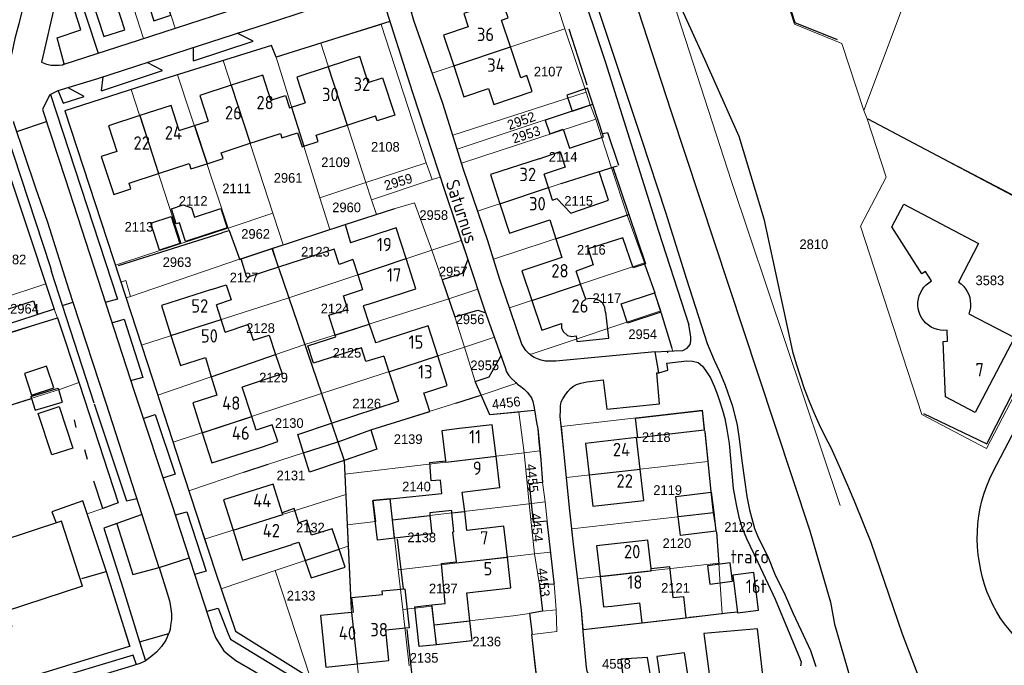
# Model space of a CAD drawing. Header units: metres. Extents: x 233874 to 239264, y 443832 to 448222.
# Tile 132 of 198: x 236697 to 236880, y 445649 to 445769. Entities that reach past the tile are written whole.
import ezdxf
from ezdxf.enums import TextEntityAlignment as Align

# ---------------------------------------------------------------- set-up
doc = ezdxf.new("R2010")
doc.units = ezdxf.units.M
doc.header["$MEASUREMENT"] = 0
for name, color, linetype in [('BIJGEBOUW', 4, 'Continuous'), ('DAKRAND', 4, 'Continuous'), ('DAKRAND-BYG', 4, 'Continuous'), ('FUNKTIEAAND', 253, 'Continuous'), ('Goud-kadastrale grenzen', 13, 'Continuous'), ('HEG', 253, 'Continuous'), ('HEK', 253, 'Continuous'), ('HOOFDGEBOUW', 4, 'Continuous'), ('HUISNUMMER', 253, 'Continuous'), ('INSTEEKSLOOT', 153, 'Continuous'), ('KANTVERH', 253, 'Continuous'), ('KNTONVERHARD', 253, 'Continuous'), ('MUUR', 253, 'Continuous'), ('RASTER', 253, 'Continuous'), ('STRAATNAAM', 253, 'Continuous'), ('TUSSENMUUR', 253, 'Continuous')]:
    doc.layers.add(name, color=color, linetype=linetype)
doc.layers.add('G01 kadestrale perceelsgrens', color=73, linetype='Continuous', lineweight=0)
doc.layers.add('Z01 perceelnummer', color=73, linetype='Continuous', lineweight=13)
doc.styles.get("Standard").update_dxf_attribs({"font": 'iso.shx'})
doc.styles.add('Styledgn001', font='dgn001.shx')

# ---------------------------------------------------------------- blocks, each defined once
blk = doc.blocks.new('A$C1532452F')
at = {"layer": 'G01 kadestrale perceelsgrens'}
for p, q in [((236715.391, 445799.247), (236725.619, 445767.648)), ((236709.456, 445797.333), (236719.74, 445765.726)), ((236725.619, 445767.648), (236731.253, 445769.49)), ((236719.74, 445765.726), (236725.619, 445767.648)), ((236752.773, 445764.844), (236764.06, 445768.37)), ((236764.06, 445768.37), (236772.47, 445742.568)), ((236773.597, 445759.274), (236798.312, 445767.561)), ((236798.312, 445767.561), (236802.281, 445755.714)), ((236744.468, 445762.25), (236752.773, 445764.844)), ((236752.773, 445764.844), (236761.22, 445738.85)), ((236726.074, 445758.975), (236734.586, 445761.623)), ((236734.586, 445761.623), (236743.85, 445733.121)), ((236744.468, 445762.25), (236752.592, 445735.999)), ((236726.074, 445758.975), (236735.535, 445730.376)), ((236717.427, 445756.225), (236726.77, 445727.483)), ((236777.403, 445747.72), (236802.281, 445755.714)), ((236802.281, 445755.714), (236803.075, 445753.348)), ((236778.226, 445745.076), (236803.075, 445753.348)), ((236803.075, 445753.348), (236804.087, 445750.685)), ((236690.873, 445751.762), (236701.469, 445719.952)), ((236779.029, 445742.495), (236804.087, 445750.685)), ((236804.087, 445750.685), (236807.014, 445741.624)), ((236854.739, 445750.738), (236854.116, 445752.301)), ((236854.739, 445750.738), (236858.291, 445739.861)), ((236854.739, 445750.738), (236897.441, 445728.423)), ((236777.403, 445747.72), (236778.226, 445745.076)), ((236778.226, 445745.076), (236779.029, 445742.495)), ((236772.47, 445742.568), (236761.22, 445738.85)), ((236772.47, 445742.568), (236773.597, 445739.402)), ((236797.639, 445738.695), (236807.014, 445741.624)), ((236807.014, 445741.624), (236809.945, 445732.804)), ((236773.597, 445739.402), (236775.075, 445739.851)), ((236853.485, 445730.708), (236858.291, 445739.861)), ((236761.22, 445738.85), (236752.592, 445735.999)), ((236761.22, 445738.85), (236762.262, 445735.656)), ((236762.262, 445735.656), (236773.597, 445739.402)), ((236782.062, 445733.529), (236797.639, 445738.695)), ((236752.592, 445735.999), (236754.51, 445730.118)), ((236762.262, 445735.656), (236763.161, 445732.897)), ((236743.85, 445733.121), (236735.535, 445730.376)), ((236743.85, 445733.121), (236744.017, 445732.607)), ((236744.017, 445732.607), (236745.769, 445727.249)), ((236757.315, 445731.014), (236763.161, 445732.897)), ((236763.161, 445732.897), (236766.642, 445734.018)), ((236785.03, 445724.552), (236809.945, 445732.804)), ((236809.945, 445732.804), (236813.18, 445723.86)), ((236754.51, 445730.118), (236757.315, 445731.014)), ((236735.535, 445730.376), (236726.77, 445727.483)), ((236735.535, 445730.376), (236735.693, 445729.899)), ((236735.693, 445729.899), (236737.625, 445724.58)), ((236745.769, 445727.249), (236754.51, 445730.118)), ((236726.77, 445727.483), (236714.477, 445723.426)), ((236743.806, 445726.598), (236745.769, 445727.249)), ((236773.499, 445726.27), (236779.008, 445728.053)), ((236897.441, 445728.423), (236876.978, 445689.283)), ((236737.625, 445724.58), (236743.806, 445726.598)), ((236743.806, 445726.598), (236744.969, 445722.856)), ((236746.846, 445717.343), (236773.499, 445726.27)), ((236773.499, 445726.27), (236775.468, 445720.691)), ((236714.477, 445723.426), (236714.545, 445723.219)), ((236714.545, 445723.219), (236715.501, 445720.297)), ((236717.316, 445717.629), (236737.625, 445724.58)), ((236788.018, 445715.478), (236813.18, 445723.86)), ((236813.18, 445723.86), (236813.279, 445723.543)), ((236813.279, 445723.543), (236815.096, 445718.311)), ((236744.969, 445722.856), (236746.846, 445717.343)), ((236692.759, 445717.115), (236701.469, 445719.952)), ((236703.043, 445715.228), (236701.469, 445719.952)), ((236775.468, 445720.691), (236776.682, 445717.152)), ((236716.458, 445717.371), (236717.316, 445717.629)), ((236776.682, 445717.152), (236782.072, 445718.947)), ((236815.096, 445718.311), (236816.269, 445714.93)), ((236719.327, 445708.544), (236716.458, 445717.371)), ((236719.327, 445708.544), (236746.846, 445717.343)), ((236746.846, 445717.343), (236749.803, 445708.633)), ((236749.803, 445708.633), (236776.682, 445717.152)), ((236776.682, 445717.152), (236777.822, 445713.83)), ((236703.678, 445713.6), (236703.043, 445715.228)), ((236816.33, 445714.508), (236816.269, 445714.93)), ((236818.322, 445707.982), (236816.33, 445714.508)), ((236703.678, 445713.6), (236694.796, 445710.771)), ((236777.822, 445713.83), (236779.583, 445708.154)), ((236722.373, 445699.182), (236749.803, 445708.633)), ((236749.803, 445708.633), (236752.919, 445699.491)), ((236779.583, 445708.154), (236785.193, 445709.998)), ((236752.919, 445699.491), (236779.583, 445708.154)), ((236779.583, 445708.154), (236781.593, 445701.778)), ((236818.463, 445707.439), (236818.322, 445707.982)), ((236707.672, 445701.543), (236704.43, 445700.371)), ((236781.593, 445701.778), (236782.72, 445699.203)), ((236782.72, 445699.203), (236789.361, 445701.419)), ((236704.43, 445700.371), (236679.636, 445692.586)), ((236722.373, 445699.182), (236725.239, 445690.406)), ((236725.239, 445690.406), (236752.919, 445699.491)), ((236762.161, 445692.712), (236782.72, 445699.203)), ((236789.715, 445696.044), (236790.73, 445688.439)), ((236754.738, 445694.14), (236756.026, 445690.503)), ((236756.026, 445690.503), (236762.161, 445692.712)), ((236825.002, 445686.855), (236824.445, 445692.286)), ((236749.684, 445688.468), (236756.026, 445690.503)), ((236756.026, 445690.503), (236757.139, 445687.078)), ((236757.294, 445684.44), (236790.73, 445688.439)), ((236793.671, 445688.807), (236790.73, 445688.439)), ((236790.73, 445688.439), (236791.662, 445678.924)), ((236798.615, 445683.854), (236825.002, 445686.855)), ((236825.002, 445686.855), (236825.589, 445681.14)), ((236728.194, 445681.346), (236738.413, 445684.829)), ((236757.294, 445684.44), (236757.469, 445680.692)), ((236794.188, 445682.879), (236794.638, 445679.304)), ((236728.194, 445681.346), (236731.123, 445672.343)), ((236825.589, 445681.14), (236825.993, 445677.275)), ((236731.123, 445672.343), (236757.469, 445680.692)), ((236757.469, 445680.692), (236757.735, 445675.039)), ((236766.173, 445675.961), (236765.724, 445679.907)), ((236794.638, 445679.304), (236791.662, 445678.924)), ((236794.638, 445679.304), (236795.003, 445675.729)), ((236709.189, 445677.064), (236712.142, 445678.074)), ((236766.173, 445675.961), (236791.662, 445678.924)), ((236791.662, 445678.924), (236792.693, 445669.595)), ((236799.612, 445674.295), (236825.993, 445677.275)), ((236825.993, 445677.275), (236826.613, 445673.65)), ((236767.234, 445666.642), (236766.173, 445675.961)), ((236795.003, 445675.729), (236795.645, 445669.934)), ((236757.735, 445675.039), (236757.926, 445671.021)), ((236826.613, 445673.65), (236827.043, 445667.86)), ((236744.309, 445666.471), (236757.926, 445671.021)), ((236757.926, 445671.021), (236758.481, 445659.283)), ((236795.645, 445669.934), (236792.693, 445669.595)), ((236767.234, 445666.642), (236792.693, 445669.595)), ((236793.597, 445663.846), (236792.693, 445669.595)), ((236734.191, 445663.059), (236744.309, 445666.471)), ((236744.309, 445666.471), (236750.903, 445646.427)), ((236768.081, 445659.2), (236767.234, 445666.642)), ((236800.719, 445664.925), (236827.043, 445667.86)), ((236827.27, 445664.806), (236827.043, 445667.86)), ((236794.163, 445658.883), (236793.597, 445663.846)), ((236796.312, 445664.007), (236796.739, 445659.145)), ((236758.481, 445659.283), (236760.55, 445640.457)), ((236769.279, 445648.681), (236768.081, 445659.2)), ((236791.734, 445658.477), (236794.163, 445658.883)), ((236796.739, 445659.145), (236794.163, 445658.883)), ((236796.739, 445659.145), (236796.849, 445655.12)), ((236773.954, 445656.36), (236788.701, 445658.04)), ((236788.701, 445658.04), (236791.734, 445658.477)), ((236796.849, 445655.12), (236792.236, 445654.572)), ((236792.236, 445654.572), (236792.127, 445654.555)), ((236792.127, 445654.555), (236792.687, 445649.458)), ((236792.687, 445649.458), (236793.207, 445644.727))]:
    blk.add_line(p, q, dxfattribs=at)
at = {"layer": 'G01 kadestrale perceelsgrens', "flags": 128}
for points in [[(236783.145, 445883.383), (236790.516, 445861.858), (236803.894, 445819.35), (236819.428, 445769.957), (236829.453, 445739.072), (236849.711, 445678.635)], [(236854.116, 445752.301), (236850.004, 445764.8), (236841.16, 445768.421), (236833.003, 445793.615), (236839.781, 445811.703)], [(236839.781, 445811.703), (236871.909, 445799.697), (236854.116, 445752.301)], [(236700.951, 445794.217), (236702.245, 445790.354), (236711.281, 445763.008), (236718.962, 445765.472), (236719.74, 445765.726)], [(236798.312, 445767.561), (236794.723, 445778.595), (236769.72, 445770.653)], [(236769.72, 445770.653), (236770.181, 445769.084), (236773.597, 445759.274)], [(236734.586, 445761.623), (236743.57, 445764.418), (236744.468, 445762.25)], [(236717.427, 445756.225), (236723.465, 445758.164), (236726.074, 445758.975)], [(236773.597, 445759.274), (236775.578, 445753.587), (236777.403, 445747.72)], [(236717.427, 445756.225), (236705.045, 445752.25), (236714.477, 445723.426)], [(236779.029, 445742.495), (236779.405, 445741.287), (236782.062, 445733.529)], [(236775.075, 445739.851), (236775.917, 445737.272), (236779.008, 445728.053)], [(236766.642, 445734.018), (236770.254, 445735.098), (236773.499, 445726.27)], [(236782.062, 445733.529), (236783.952, 445728.009), (236785.03, 445724.552)], [(236876.978, 445689.283), (236864.962, 445695.566), (236853.485, 445730.708)], [(236779.008, 445728.053), (236780.204, 445724.486), (236782.072, 445718.947)], [(236785.03, 445724.552), (236786.215, 445720.748), (236788.018, 445715.478)], [(236715.501, 445720.297), (236716.422, 445720.589), (236717.316, 445717.629)], [(236782.072, 445718.947), (236783.417, 445714.958), (236785.193, 445709.998)], [(236788.018, 445715.478), (236790.014, 445709.643), (236790.335, 445708.704), (236790.645, 445708.214), (236791.06, 445707.527), (236791.417, 445707.138), (236791.709, 445706.881)], [(236791.709, 445706.881), (236792.048, 445706.849), (236816.269, 445714.93)], [(236719.327, 445708.544), (236721.314, 445702.427), (236722.373, 445699.182)], [(236789.361, 445701.419), (236789.008, 445701.755), (236788.397, 445702.338), (236787.886, 445702.873), (236787.472, 445703.56), (236787.204, 445704.35), (236786.35, 445706.768), (236785.193, 445709.998)], [(236791.709, 445706.881), (236792.078, 445706.556), (236792.584, 445706.22), (236793.236, 445705.987), (236793.89, 445705.704), (236794.689, 445705.574), (236795.636, 445705.546), (236796.63, 445705.57), (236815.201, 445707.258), (236817.492, 445707.428), (236818.463, 445707.439)], [(236712.142, 445678.074), (236715.004, 445679.087), (236707.701, 445701.455), (236707.672, 445701.543)], [(236789.361, 445701.419), (236789.517, 445701.27), (236790.125, 445700.836), (236790.734, 445700.304), (236791.295, 445699.769), (236791.755, 445699.233), (236792.117, 445698.694), (236792.382, 445698.004), (236792.551, 445697.162), (236792.657, 445696.527)], [(236752.919, 445699.491), (236754.71, 445694.226), (236754.738, 445694.14)], [(236782.72, 445699.203), (236784.33, 445695.523), (236789.715, 445696.044)], [(236792.657, 445696.527), (236792.725, 445696.121), (236793.073, 445694.089), (236793.299, 445692.95), (236793.507, 445690.467), (236793.671, 445688.807)], [(236824.445, 445692.286), (236824.03, 445696.38), (236797.678, 445693.364)], [(236797.678, 445693.364), (236798.062, 445689.382), (236798.615, 445683.854)], [(236725.239, 445690.406), (236727.327, 445684.009), (236728.194, 445681.346)], [(236738.413, 445684.829), (236749.575, 445688.431), (236749.684, 445688.468)], [(236793.671, 445688.807), (236793.836, 445687.14), (236794.188, 445682.879)], [(236757.139, 445687.078), (236757.173, 445686.97), (236757.294, 445684.44)], [(236798.615, 445683.854), (236799.239, 445677.616), (236799.612, 445674.295)], [(236757.735, 445675.039), (236763.037, 445675.624), (236762.574, 445679.584), (236765.724, 445679.907)], [(236717.134, 445652.364), (236712.823, 445666.246), (236709.189, 445677.064)], [(236799.612, 445674.295), (236799.935, 445671.412), (236800.719, 445664.925)], [(236731.123, 445672.343), (236733.128, 445666.183), (236734.191, 445663.059)], [(236795.645, 445669.934), (236796.274, 445664.258), (236796.312, 445664.007)], [(236800.719, 445664.925), (236801.423, 445659.106), (236801.738, 445655.469), (236821.418, 445657.749), (236821.601, 445657.772)], [(236821.601, 445657.772), (236827.656, 445658.413), (236827.27, 445664.806)], [(236768.081, 445659.2), (236773.555, 445659.855), (236773.954, 445656.36)], [(236773.954, 445656.36), (236774.373, 445652.695), (236778.801, 445653.199)], [(236658.983, 445635.645), (236660.894, 445636.042), (236668.849, 445638.422), (236683.977, 445642.565), (236699.548, 445646.968), (236717.134, 445652.364)]]:
    blk.add_lwpolyline(points, dxfattribs=at)
at = {"layer": 'G01 kadestrale perceelsgrens', "style": 'Styledgn001'}
for s, rotation, p in [('2952', 19.7233, (236790.2, 445750.393)), ('2953', 17.79734, (236791.123, 445747.816)), ('2959', 16.34744, (236767.252, 445738.989)), ('4456', 6.66591, (236787.386, 445697.765)), ('4455', 275.59711, (236792.242, 445683.71)), ('4454', 275.65948, (236793.111, 445674.499)), ('4453', 276.15794, (236794.362, 445664.281))]:
    blk.add_text(s, height=1.8, rotation=rotation, dxfattribs=at).set_placement(p, align=Align.MIDDLE_CENTER)
at = {"layer": 'Z01 perceelnummer', "linetype": 'Continuous', "lineweight": 13, "style": 'Styledgn001'}
for s, p in [('2107', (236795.224, 445759.557)), ('2108', (236764.842, 445745.525)), ('2109', (236755.56, 445742.653)), ('2114', (236798.016, 445743.66)), ('2961', (236746.695, 445739.729)), ('2111', (236737.097, 445737.773)), ('2112', (236728.978, 445735.424)), ('2115', (236800.907, 445735.434)), ('2960', (236757.609, 445734.231)), ('2958', (236773.868, 445732.795)), ('2113', (236718.867, 445730.611)), ('2962', (236740.635, 445729.278)), ('2123', (236751.789, 445725.966)), ('2116', (236803.272, 445726.317)), ('2810', (236844.788, 445727.353)), ('2182', (236695.17, 445724.515)), ('2963', (236725.975, 445724.018)), ('2957', (236777.502, 445722.277)), ('2127', (236738.479, 445721.144)), ('3583', (236877.632, 445720.62)), ('2117', (236806.18, 445717.307)), ('2964', (236697.513, 445715.322)), ('2124', (236755.46, 445715.366)), ('2956', (236780.641, 445713.355)), ('2128', (236741.549, 445711.714)), ('2954', (236812.86, 445710.571)), ('2125', (236757.679, 445707.096)), ('2955', (236783.382, 445704.772)), ('2129', (236743.987, 445702.474)), ('2126', (236761.357, 445697.644)), ('2130', (236746.91, 445693.994)), ('2139', (236769.095, 445690.997)), ('2118', (236815.385, 445691.372)), ('2131', (236747.217, 445684.225)), ('2140', (236770.65, 445682.159)), ('2119', (236817.508, 445681.5)), ('2132', (236750.858, 445674.5)), ('2122', (236830.753, 445674.607)), ('2138', (236771.622, 445672.674)), ('2120', (236819.235, 445671.581)), ('2133', (236749.122, 445661.797)), ('2137', (236775.652, 445663.139)), ('2121', (236818.978, 445663.247)), ('2136', (236783.744, 445653.25)), ('2135', (236772.069, 445650.193)), ('4558', (236807.967, 445649.077))]:
    blk.add_text(s, height=1.8, dxfattribs=at).set_placement(p, align=Align.MIDDLE_CENTER)

msp = doc.modelspace()

# ---------------------------------------------------------------- linework, layer by layer
at = {"layer": 'BIJGEBOUW'}
for p, q in [((236698.71, 445698.98), (236703.78, 445700.49)), ((236703.78, 445700.49), (236704.55, 445697.89)), ((236698.71, 445698.98), (236698.82, 445698.61)), ((236698.82, 445698.61), (236699.48, 445696.38)), ((236699.48, 445696.38), (236704.55, 445697.89))]:
    msp.add_line(p, q, dxfattribs=at)
msp.add_lwpolyline([(236834.46, 445659.07), (236833.6, 445666.1), (236829.69, 445665.62), (236830.55, 445658.59), (236834.46, 445659.07)], dxfattribs=at)
at = {"layer": 'DAKRAND'}
for p, q in [((236804.78, 445740.93), (236807.31, 445741.72)), ((236807.31, 445741.72), (236810.29, 445732.92)), ((236804.75, 445740.92), (236804.78, 445740.93)), ((236795.52, 445731.91), (236796.63, 445728.39)), ((236796.63, 445728.39), (236797.75, 445724.88)), ((236731.26, 445706.2), (236732.36, 445702.62)), ((236732.36, 445702.62), (236733.42, 445699.2)), ((236754.8, 445693.96), (236767.27, 445698.1)), ((236762.16, 445692.71), (236773.11, 445696.16)), ((236750.69, 445684.84), (236749.57, 445688.43)), ((236757.15, 445687.04), (236750.69, 445684.84)), ((236777.64, 445673.68), (236777.26, 445677.25)), ((236812.75, 445656.74), (236820.89, 445657.69)), ((236781.06, 445653.35), (236774.38, 445652.64))]:
    msp.add_line(p, q, dxfattribs=at)
for points in [[(236793.51, 445743.31), (236797.48, 445744.64), (236798.4, 445741.75), (236794.47, 445740.4)], [(236796.04, 445735.57), (236796.82, 445735.91), (236799.42, 445733.15), (236806.49, 445735.59), (236804.75, 445740.92)], [(236810.29, 445732.92), (236813.4, 445723.73), (236811.08, 445722.97), (236809.18, 445728.58), (236802.71, 445726.49), (236803.63, 445723.54), (236800.46, 445722.34)], [(236743.71, 445726.55), (236757.32, 445731.01), (236758.31, 445727.64)], [(236744.9, 445723.05), (236739.02, 445721.13), (236737.91, 445724.65), (236743.71, 445726.55)], [(236758.78, 445724.51), (236756.21, 445723.59), (236755.26, 445726.45), (236744.9, 445723.05)], [(236732.43, 445718.9), (236735.11, 445719.8), (236736.06, 445716.99), (236733.33, 445716.08)], [(236755.46, 445710.42), (236754.3, 445714.1), (236757.86, 445715.17), (236757.06, 445717.74), (236760.59, 445718.91)], [(236761.5, 445716.1), (236760.69, 445715.84), (236761.85, 445712.45)], [(236734.97, 445710.98), (236739.16, 445712.39), (236740.17, 445709.43), (236743.15, 445710.38), (236744.37, 445706.76)], [(236761.85, 445712.45), (236763.02, 445709), (236763.72, 445709.19)], [(236764.58, 445706.5), (236761.21, 445705.47), (236760.42, 445708.01), (236751.41, 445705.15), (236750.4, 445708.39), (236755.57, 445710.07), (236755.46, 445710.42)], [(236744.37, 445706.76), (236745.58, 445703.17), (236738.15, 445700.71)], [(236741.73, 445689.52), (236744.77, 445690.54), (236743.73, 445693.68), (236740.73, 445692.67)], [(236749.57, 445688.43), (236748.5, 445691.87), (236754.8, 445693.96)], [(236762.16, 445692.71), (236763.27, 445689.13), (236757.15, 445687.04)], [(236765.73, 445679.89), (236775.35, 445680.88), (236775.16, 445683.35), (236773.41, 445683.23), (236773.13, 445686.65), (236776.08, 445686.94)], [(236766.57, 445672.52), (236763.35, 445672.13), (236762.5, 445679.55), (236765.73, 445679.89)], [(236756.2, 445670.45), (236754.9, 445674.28), (236751.09, 445673.07), (236750.21, 445675.86), (236748.68, 445675.36), (236747.8, 445678.05), (236745.6, 445677.28)], [(236777.26, 445677.25), (236777.22, 445677.68), (236773.13, 445677.27), (236773.17, 445676.78)], [(236773.17, 445676.78), (236773.5, 445673.36), (236766.57, 445672.52)], [(236747.46, 445671.42), (236748.67, 445671.81), (236749.88, 445668.33)], [(236749.88, 445668.33), (236751, 445665.14), (236757.34, 445667.11), (236756.2, 445670.45)], [(236773.53, 445660.07), (236776, 445660.34), (236775.29, 445667.8), (236778.03, 445668.1)], [(236814.41, 445666.87), (236817.86, 445667.22), (236818.5, 445661.48), (236820.46, 445661.67), (236820.89, 445657.69)], [(236708.32, 445663.56), (236693.89, 445658.82), (236695.16, 445656.05)], [(236758.91, 445658.73), (236758.6, 445661.45), (236764.31, 445661.99), (236764.25, 445662.68), (236768.5, 445663.1), (236769.27, 445655.83), (236764.93, 445655.34)], [(236774.38, 445652.64), (236771.15, 445652.29), (236770.33, 445659.71), (236773.53, 445660.07)]]:
    msp.add_lwpolyline(points, dxfattribs=at)
at = {"layer": 'DAKRAND-BYG'}
for p, q in [((236805.55, 445747.42), (236803.54, 445753.47)), ((236825.63, 445681.09), (236826.1, 445677.29))]:
    msp.add_line(p, q, dxfattribs=at)
for points in [[(236803.54, 445753.47), (236802.54, 445756.46), (236798.72, 445755.19), (236799.72, 445752.2)], [(236799.72, 445752.2), (236794.67, 445750.52), (236795.52, 445747.97), (236798.01, 445748.8), (236799.17, 445745.3), (236805.55, 445747.42)], [(236735.33, 445730.39), (236727.56, 445727.85), (236726.41, 445731.37), (236725.84, 445731.18), (236724.93, 445733.97), (236727.13, 445734.68), (236728.64, 445734.16), (236729.21, 445732.43), (236734.14, 445734.04), (236735.33, 445730.39)], [(236724.87, 445732.52), (236726.51, 445727.47), (236722.71, 445726.23), (236721.06, 445731.27), (236724.87, 445732.52)], [(236816.26, 445714.68), (236810.04, 445712.62), (236808.85, 445716.21), (236815.07, 445718.27), (236816.26, 445714.68)], [(236694.39, 445712.44), (236693.54, 445714.98), (236699.17, 445716.79), (236700.03, 445714.26)], [(236700.03, 445714.26), (236696.19, 445713.02), (236694.39, 445712.44)], [(236701.63, 445704.59), (236697.49, 445703.22), (236698.82, 445699.18), (236702.96, 445700.54), (236701.63, 445704.59)], [(236703.97, 445697.06), (236706.54, 445689.33), (236702.64, 445688.04), (236700.08, 445695.77), (236703.97, 445697.06)], [(236811.52, 445694.91), (236823.93, 445696.34), (236824.35, 445692.7), (236811.94, 445691.27), (236811.52, 445694.91)], [(236819.49, 445676.54), (236819.03, 445680.28), (236825.63, 445681.09)], [(236826.1, 445677.29), (236826.52, 445673.82), (236819.92, 445673.02), (236819.49, 445676.54)], [(236829.18, 445667.95), (236824.93, 445667.38), (236825.39, 445663.94), (236829.64, 445664.51), (236829.18, 445667.95)]]:
    msp.add_lwpolyline(points, dxfattribs=at)
at = {"layer": 'HEG'}
for p, q in [((236799.1, 445767.53), (236802.46, 445757.07)), ((236807.31, 445741.72), (236808.16, 445741.98)), ((236797.64, 445738.7), (236804.75, 445740.92)), ((236804.75, 445740.92), (236804.78, 445740.93)), ((236715.05, 445723.38), (236734.41, 445729.47)), ((236744.97, 445722.86), (236754.71, 445694.23)), ((236778.01, 445697.71), (236782.45, 445699.11)), ((236738.41, 445684.83), (236743, 445686.31)), ((236757.17, 445686.97), (236758.48, 445659.28)), ((236767.03, 445672.33), (236768.14, 445663.1)), ((236820.89, 445657.69), (236821.42, 445657.75)), ((236768.87, 445655.5), (236771.22, 445634.05)), ((236801.74, 445655.47), (236812.75, 445656.74))]:
    msp.add_line(p, q, dxfattribs=at)
for points in [[(236893.2, 445721.95), (236896.92, 445728.46), (236854.92, 445750.71)], [(236865.22, 445695.79), (236877.05, 445690.14), (236891.46, 445718.36)]]:
    msp.add_lwpolyline(points, dxfattribs=at)
at = {"layer": 'HEK'}
msp.add_line((236821.42, 445657.75), (236828.61, 445658.62), dxfattribs=at)
msp.add_lwpolyline([(236849.23, 445765.5), (236841.32, 445768.67), (236833.26, 445793.66), (236836.93, 445804.52)], dxfattribs=at)
at = {"layer": 'HOOFDGEBOUW'}
for p, q in [((236788.16, 445764.16), (236786.48, 445769.17)), ((236790.09, 445758.42), (236788.16, 445764.16)), ((236747.36, 445752.91), (236749.88, 445753.72)), ((236757.74, 445749.56), (236763.01, 445751.28)), ((236726.38, 445748.55), (236729.22, 445749.48)), ((236729.22, 445749.48), (236731.75, 445750.3)), ((236751.94, 445747.68), (236757.74, 445749.56)), ((236739.61, 445746.18), (236745.27, 445748.02)), ((236734.21, 445744.42), (236739.61, 445746.18)), ((236722.52, 445740.54), (236728.21, 445742.39)), ((236717.02, 445738.76), (236722.52, 445740.54)), ((236795.28, 445737.91), (236794.47, 445740.4)), ((236796.04, 445735.57), (236795.28, 445737.91)), ((236758.78, 445724.51), (236759.7, 445721.65)), ((236770.55, 445719.03), (236768.72, 445724.67)), ((236759.7, 445721.65), (236760.59, 445718.91)), ((236801.28, 445719.9), (236800.46, 445722.34)), ((236802.22, 445717.09), (236801.28, 445719.9)), ((236761.5, 445716.1), (236770.55, 445719.03)), ((236734.22, 445713.31), (236733.33, 445716.08)), ((236734.97, 445710.98), (236734.22, 445713.31)), ((236776.39, 445701.02), (236774.62, 445706.54)), ((236764.58, 445706.5), (236765.51, 445703.58)), ((236765.51, 445703.58), (236767.27, 445698.1)), ((236772.3, 445699.71), (236776.39, 445701.02)), ((236739.91, 445695.22), (236738.15, 445700.71)), ((236772, 445699.61), (236772.3, 445699.71)), ((236773.11, 445696.16), (236772, 445699.61)), ((236740.73, 445692.67), (236739.91, 445695.22)), ((236778.67, 445692.96), (236775.4, 445692.56)), ((236775.4, 445692.56), (236776.08, 445686.94)), ((236786.21, 445681.97), (236785.51, 445687.82)), ((236813.04, 445679.56), (236812.37, 445685.42)), ((236779.2, 445681.13), (236785.64, 445681.9)), ((236779.64, 445677.53), (236779.2, 445681.13)), ((236785.64, 445681.9), (236786.21, 445681.97)), ((236780.06, 445673.96), (236779.64, 445677.53)), ((236786.42, 445674.69), (236780.06, 445673.96)), ((236747.48, 445671.36), (236747.46, 445671.42)), ((236788.27, 445663.27), (236787.61, 445669.01)), ((236780.03, 445662.32), (236786.09, 445663.01)), ((236786.09, 445663.01), (236788.27, 445663.27)), ((236780.62, 445657.12), (236780.03, 445662.32)), ((236807.09, 445659.87), (236812.34, 445660.46)), ((236812.75, 445656.74), (236812.34, 445660.46)), ((236758.91, 445658.73), (236758.55, 445658.69)), ((236781.06, 445653.35), (236780.62, 445657.12)), ((236765.52, 445649.71), (236764.93, 445655.34)), ((236759.6, 445649.09), (236765.52, 445649.71))]:
    msp.add_line(p, q, dxfattribs=at)
for points in [[(236713.87, 445783.78), (236708.21, 445781.94), (236710.96, 445773.48), (236710.03, 445773.18), (236712.34, 445766.09), (236716.22, 445767.35), (236714.73, 445771.95), (236717.43, 445772.83)], [(236717.43, 445772.83), (236720.13, 445773.71), (236721.65, 445769.03), (236724.84, 445770.06), (236724, 445772.64), (236724, 445772.64)], [(236786.48, 445769.17), (236787.74, 445769.59), (236786.66, 445772.8), (236779.46, 445770.39), (236780.3, 445767.9)], [(236780.3, 445767.9), (236775.67, 445766.35), (236777.59, 445760.61)], [(236761.65, 445757.51), (236760.07, 445762.35), (236754.2, 445760.45)], [(236754.2, 445760.45), (236748.32, 445758.53), (236749.88, 445753.72)], [(236777.59, 445760.61), (236779.51, 445754.88), (236784.08, 445756.41)], [(236743.5, 445754.21), (236741.98, 445758.91), (236736.09, 445757)], [(236761.65, 445757.51), (236764.32, 445758.38), (236766.58, 445751.43), (236763.31, 445750.36), (236763.01, 445751.28)], [(236784.08, 445756.41), (236785.07, 445753.44), (236792.24, 445755.84), (236791.25, 445758.81), (236790.09, 445758.42), (236790.09, 445758.42)], [(236736.09, 445757), (236730.2, 445755.08), (236731.75, 445750.3)], [(236743.5, 445754.21), (236746.2, 445755.09), (236746.96, 445752.77), (236747.36, 445752.91)], [(236726.38, 445748.55), (236724.85, 445753.23), (236719.02, 445751.34)], [(236719.02, 445751.34), (236713.18, 445749.44), (236714.73, 445744.66)], [(236745.27, 445748.02), (236745.53, 445747.21), (236748.46, 445748.16), (236749.31, 445745.54), (236749.61, 445745.64)], [(236749.61, 445745.64), (236752.32, 445746.52), (236751.94, 445747.68)], [(236714.73, 445744.66), (236711.83, 445743.72), (236714.15, 445736.61), (236717.38, 445737.66), (236717.02, 445738.76)], [(236731.57, 445742.37), (236734.56, 445743.34), (236734.21, 445744.42)], [(236793.51, 445743.31), (236784.44, 445740.34), (236786.22, 445734.91)], [(236728.21, 445742.39), (236728.54, 445741.39), (236731.57, 445742.37)], [(236786.22, 445734.91), (236788, 445729.45), (236795.52, 445731.91)], [(236859.35, 445730.59), (236861.55, 445734.83), (236875.54, 445727.51), (236871.78, 445720.31)], [(236768.72, 445724.67), (236766.86, 445730.41), (236758.31, 445727.64)], [(236866.75, 445720.5), (236865.61, 445722.29), (236864.94, 445721.86), (236859.35, 445730.59)], [(236797.75, 445724.88), (236790.31, 445722.39), (236792.17, 445716.86)], [(236869.66, 445711.3), (236869.05, 445711.27), (236868.43, 445711.32), (236867.83, 445711.44), (236867.25, 445711.64), (236866.69, 445711.9), (236866.18, 445712.24), (236865.71, 445712.64), (236865.29, 445713.09), (236864.93, 445713.59), (236864.64, 445714.13), (236864.42, 445714.7), (236864.27, 445715.3), (236864.2, 445715.91), (236864.2, 445716.53), (236864.29, 445717.14), (236864.44, 445717.73), (236864.67, 445718.3), (236864.97, 445718.84), (236865.33, 445719.34), (236865.76, 445719.78), (236866.23, 445720.17), (236866.75, 445720.5)], [(236871.78, 445720.31), (236872.27, 445719.95), (236872.71, 445719.53), (236873.1, 445719.06), (236873.42, 445718.54), (236873.68, 445717.98), (236873.87, 445717.4), (236873.98, 445716.8), (236874.02, 445716.19), (236873.99, 445715.58), (236873.87, 445714.98), (236873.69, 445714.4)], [(236732.43, 445718.9), (236723.05, 445715.9), (236724.83, 445710.3)], [(236792.17, 445716.86), (236794.01, 445711.35), (236797.7, 445712.59)], [(236797.7, 445712.59), (236797.7, 445711.78), (236798.02, 445711.05), (236798.85, 445710.35), (236799.62, 445710.14), (236800.46, 445710.25), (236800.57, 445709.19), (236806.53, 445709.86), (236805.98, 445714.7), (236805.9, 445714.69), (236805.81, 445715.55), (236805.41, 445716.34), (236804.74, 445716.87), (236803.94, 445717.15), (236803.08, 445717.21), (236802.22, 445717.09)], [(236873.69, 445714.4), (236882.21, 445709.96), (236874.9, 445695.94), (236869.34, 445698.86), (236868.93, 445709.22), (236869.74, 445709.25), (236869.66, 445711.3)], [(236774.62, 445706.54), (236772.84, 445712.11), (236763.72, 445709.19)], [(236724.83, 445710.3), (236726.62, 445704.72), (236731.26, 445706.2)], [(236733.42, 445699.2), (236728.91, 445697.75), (236730.69, 445692.19)], [(236785.51, 445687.82), (236784.8, 445693.69), (236778.67, 445692.96)], [(236730.69, 445692.19), (236732.49, 445686.56), (236741.73, 445689.52)], [(236812.37, 445685.42), (236811.7, 445691.29), (236802.2, 445690.21), (236802.87, 445684.34)], [(236802.87, 445684.34), (236803.54, 445678.47), (236813.04, 445679.56)], [(236708.32, 445663.56), (236704.39, 445675.68), (236692.67, 445671.87), (236689.51, 445681.59), (236674.65, 445676.76)], [(236745.6, 445677.28), (236743.93, 445682.58), (236734.66, 445679.65), (236736.44, 445674.03)], [(236736.44, 445674.03), (236738.21, 445668.42), (236747.48, 445671.36)], [(236777.64, 445673.68), (236777.39, 445673.65), (236778.03, 445668.1)], [(236787.61, 445669.01), (236786.95, 445674.76), (236786.42, 445674.69)], [(236814.41, 445666.87), (236813.82, 445672.15), (236804.25, 445671.08), (236804.89, 445665.39)], [(236804.89, 445665.39), (236805.52, 445659.7), (236807.09, 445659.87)], [(236758.55, 445658.69), (236752.73, 445658.07), (236753.74, 445648.47), (236759.6, 445649.09)]]:
    msp.add_lwpolyline(points, dxfattribs=at)
at = {"layer": 'INSTEEKSLOOT'}
for points in [[(236776.73, 445882.41), (236776.08, 445882.27), (236775.78, 445881.87), (236775.7, 445881.36), (236775.71, 445880.91), (236775.77, 445880.46), (236780.36, 445866.66), (236789.67, 445838.63), (236800.63, 445805.96), (236818.13, 445752.22), (236834.36, 445703.16), (236844.04, 445673.88), (236847.87, 445660.57), (236848.62, 445656.47), (236855.84, 445631.59)], [(236816.78, 445778.57), (236824.36, 445761.87), (236830.82, 445747.5), (236835.45, 445732.08), (236840.83, 445707.35)], [(236840.83, 445707.35), (236841.49, 445705.03), (236842.22, 445702.72), (236843.01, 445700.44), (236843.87, 445698.19), (236844.79, 445695.95), (236845.77, 445693.75), (236846.82, 445691.57), (236847.93, 445689.43)], [(236847.93, 445689.43), (236849.52, 445685.94), (236851.07, 445682.42), (236852.56, 445678.89), (236854.01, 445675.34), (236855.4, 445671.76)], [(236855.4, 445671.76), (236861.28, 445654.67), (236869.01, 445634.47), (236869.9, 445631.76)]]:
    msp.add_lwpolyline(points, dxfattribs=at)
at = {"layer": 'KANTVERH'}
for p, q in [((236729.04, 445761.57), (236729.06, 445764.04)), ((236711.87, 445756), (236712.17, 445758.56)), ((236702.24, 445755.22), (236700.84, 445752.53)), ((236692.63, 445752.35), (236702.3, 445723.22)), ((236696.07, 445748.36), (236701.59, 445750.23)), ((236702.3, 445723.22), (236702.53, 445722.28)), ((236704.59, 445715.93), (236702.53, 445722.28)), ((236704.59, 445715.93), (236706.56, 445716.53)), ((236710.53, 445697.69), (236704.59, 445715.93)), ((236878.23, 445684.94), (236894.53, 445716.18)), ((236706.78, 445694.62), (236707.11, 445693.14)), ((236708.7, 445689.09), (236709.19, 445687.27)), ((236719.38, 445676.95), (236722.55, 445667.07)), ((236722.61, 445667.08), (236728.21, 445668.88)), ((236718.97, 445653.18), (236724.43, 445654.77)), ((236718.97, 445653.18), (236720.07, 445649.62)), ((236717.72, 445650.74), (236718.35, 445648.94))]:
    msp.add_line(p, q, dxfattribs=at)
for points in [[(236693.25, 445817.2), (236702.24, 445790.35), (236711.28, 445763.01)], [(236687.54, 445805.73), (236688.51, 445804.8), (236689.17, 445804.12), (236689.79, 445803.34), (236690.46, 445802.21), (236691.27, 445799.94), (236692.93, 445794.81), (236695.94, 445785.47), (236697.87, 445779.55), (236698.15, 445778.16), (236698.23, 445777.27), (236698.24, 445776.47), (236698.22, 445775.58), (236696.45, 445768.47), (236695.71, 445765.76), (236695.13, 445763.06), (236694.75, 445761.67)], [(236695.58, 445804.77), (236695.95, 445803.84), (236698.26, 445796.78), (236701.05, 445788.38), (236702.76, 445783.35), (236703.51, 445780.88), (236703.81, 445778.99), (236704.03, 445777.9), (236704.01, 445776.71), (236703.84, 445775.51), (236703.13, 445771.81), (236700.92, 445762.4), (236700.66, 445761.34)], [(236704.89, 445760.96), (236718.96, 445765.47), (236735.06, 445770.73), (236742.56, 445773.25), (236741.81, 445775.62), (236747.59, 445777.35), (236762.65, 445782.34), (236770.75, 445784.92), (236771.65, 445782.71), (236781.13, 445785.77), (236785.54, 445787.13)], [(236700.66, 445761.34), (236701.6, 445760.93), (236702.5, 445760.75), (236703.2, 445760.77), (236703.99, 445760.78), (236704.59, 445760.8), (236704.89, 445761.01), (236703.58, 445765.85), (236708.02, 445767.37), (236703.66, 445780.98)], [(236763.37, 445775.24), (236745.1, 445769.23), (236728.01, 445763.7), (236711.12, 445758.22), (236703.76, 445755.95), (236702.24, 445755.22)], [(236815.52, 445703.35), (236815.84, 445703.39), (236815.2, 445707.26), (236796.63, 445705.57), (236795.64, 445705.55), (236794.69, 445705.57), (236793.89, 445705.7), (236793.24, 445705.99), (236792.58, 445706.22), (236792.08, 445706.56), (236791.42, 445707.14), (236791.06, 445707.53), (236790.64, 445708.21), (236790.33, 445708.7), (236786.21, 445720.75), (236783.95, 445728.01), (236779.4, 445741.29), (236775.58, 445753.59), (236770.18, 445769.08), (236768.39, 445775.16)], [(236764.1, 445773.87), (236769.9, 445755.69), (236775.92, 445737.27), (236780.2, 445724.49), (236783.42, 445714.96), (236786.35, 445706.77), (236787.2, 445704.35), (236787.47, 445703.56), (236787.89, 445702.87), (236788.4, 445702.34), (236789.01, 445701.76), (236789.52, 445701.27), (236790.13, 445700.84), (236790.73, 445700.3), (236791.3, 445699.77), (236791.76, 445699.23), (236792.12, 445698.69), (236792.38, 445698), (236792.55, 445697.16), (236792.73, 445696.12), (236793.07, 445694.09), (236793.3, 445692.95), (236793.51, 445690.47), (236793.84, 445687.14), (236794.19, 445682.88), (236791.7, 445682.66), (236792.42, 445675.51), (236795, 445675.73), (236796.27, 445664.26), (236796.31, 445664.01)], [(236765.69, 445768.88), (236744.47, 445762.25), (236743.57, 445764.42), (236723.46, 445758.16), (236705.05, 445752.25), (236716.37, 445717.64), (236721.31, 445702.43), (236727.33, 445684.01), (236733.13, 445666.18), (236736.87, 445655.17), (236758.39, 445641.76), (236778.34, 445629.74), (236789.93, 445631.03)], [(236729.04, 445761.57), (236740.17, 445765.23), (236737.2, 445766.75)], [(236711.87, 445756), (236723.28, 445759.75), (236720.4, 445761.23)], [(236703.82, 445755.97), (236704.71, 445753.69), (236708.66, 445754.92), (236705.69, 445756.5)], [(236702.39, 445755.27), (236714.89, 445717.1), (236712.59, 445716.5)], [(236700.84, 445752.53), (236700.97, 445752.1), (236705.1, 445739.61), (236711.17, 445720.85), (236717.99, 445699.96), (236724.91, 445678.97), (236732.69, 445655.12), (236733.22, 445653.89), (236733.95, 445652.72), (236734.72, 445651.54), (236735.84, 445650.57), (236736.95, 445649.7), (236740.34, 445647.69), (236753.01, 445639.93), (236760.44, 445635.38), (236768.62, 445630.35)], [(236690.87, 445751.76), (236703.04, 445715.23), (236700.03, 445714.26)], [(236695.44, 445750.25), (236695.49, 445750.08), (236699.57, 445737.89), (236701.81, 445731.47), (236705.79, 445718.88), (236706.56, 445716.53)], [(236780.21, 445724.48), (236779.17, 445721.87), (236775.47, 445720.69), (236777.82, 445713.83), (236782.12, 445715.08), (236783.56, 445714.56)], [(236706.56, 445716.53), (236712.67, 445697.79), (236719.43, 445676.95), (236719.29, 445676.85), (236712.29, 445674.41)], [(236694.39, 445712.44), (236676.18, 445706.57), (236659.88, 445701.26), (236660.27, 445699.77), (236685.65, 445708.09), (236703.68, 445713.6), (236707.7, 445701.46), (236715, 445679.09), (236712.14, 445678.07), (236710.43, 445683.16)], [(236713.82, 445712.71), (236716.08, 445713.4), (236719.57, 445702.48), (236717.49, 445701.94)], [(236792.69, 445696.33), (236784.33, 445695.52), (236781.59, 445701.78), (236784.21, 445702.59), (236786.42, 445706.58)], [(236805.5, 445702.07), (236806.16, 445696.57), (236816.02, 445697.6), (236815.52, 445703.35)], [(236797.53, 445697.23), (236797.66, 445697.93), (236797.94, 445698.53), (236798.42, 445699.19), (236798.91, 445699.9), (236799.39, 445700.46), (236799.93, 445700.87), (236800.52, 445701.18), (236801.31, 445701.45), (236802.45, 445701.68), (236805.5, 445702.07)], [(236660.61, 445674.12), (236657.06, 445686.11), (236657.1, 445686.66), (236657.49, 445686.87), (236657.83, 445687.03), (236675.36, 445692.92), (236675.99, 445691.44), (236698.82, 445698.61)], [(236710.53, 445697.59), (236716.54, 445679.47), (236718.47, 445679.93)], [(236719.68, 445694.82), (236721.92, 445695.58), (236725.62, 445684.47), (236723.34, 445683.72)], [(236808.76, 445649.93), (236809.38, 445644.82), (236807.39, 445644.62), (236806.3, 445644.59), (236805.3, 445644.87), (236804.19, 445645.34), (236803.53, 445646.02), (236802.96, 445646.8), (236802.49, 445647.69), (236802.38, 445648.43), (236801.77, 445655.13), (236801.42, 445659.11), (236799.93, 445671.41), (236799.24, 445677.62), (236798.06, 445689.38), (236797.67, 445693.5), (236797.47, 445695.24), (236797.49, 445696.43), (236797.53, 445697.23)], [(236875.96, 445666.57), (236875.67, 445667.99), (236875.46, 445669.43), (236875.33, 445670.88), (236875.27, 445672.33), (236875.3, 445673.78), (236875.4, 445675.23), (236875.58, 445676.67), (236875.83, 445678.1), (236876.16, 445679.52), (236876.57, 445680.91), (236877.05, 445682.28), (236877.61, 445683.63), (236878.23, 445684.94)], [(236717.24, 445652.27), (236712.82, 445666.25), (236708.38, 445679.48), (236702.6, 445677.45), (236703.39, 445675.36)], [(236725.66, 445676.85), (236727.83, 445677.45), (236731.43, 445666.34), (236729.23, 445665.73)], [(236712.29, 445674.4), (236715.93, 445663.08), (236718.97, 445653.18)], [(236714.72, 445675.17), (236717.71, 445665.76), (236722.61, 445667.08), (236724.16, 445662.29), (236724.55, 445660.85), (236724.83, 445659.41), (236724.95, 445658.37), (236724.93, 445657.38)], [(236887.43, 445650.05), (236886.27, 445650.8), (236885.16, 445651.62), (236884.1, 445652.5), (236883.08, 445653.43), (236882.12, 445654.42), (236881.21, 445655.46), (236880.36, 445656.54), (236879.57, 445657.68), (236878.85, 445658.85), (236878.19, 445660.07), (236877.61, 445661.31), (236877.09, 445662.59), (236876.64, 445663.9), (236876.26, 445665.22), (236875.96, 445666.57)], [(236796.23, 445663.96), (236793.6, 445663.85), (236794.16, 445658.88), (236791.73, 445658.48), (236792.24, 445654.57), (236792.13, 445654.55), (236793.21, 445644.73), (236797.31, 445645.17)], [(236731.61, 445658.88), (236733.64, 445659.48), (236735.54, 445654.65), (236735.96, 445653.71), (236752.83, 445643.41), (236751.44, 445641.19)], [(236724.93, 445657.38), (236724.76, 445656.23), (236724.67, 445655.48), (236724.43, 445654.77)], [(236835.69, 445643.2), (236834.3, 445655.61), (236824.27, 445654.72), (236825.37, 445646.29)], [(236724.43, 445654.77), (236724.39, 445654.68), (236723.88, 445653.47), (236723.06, 445652.31), (236722.14, 445651.29), (236721.11, 445650.37), (236720.07, 445649.62)], [(236651.63, 445634.11), (236660.89, 445636.04), (236668.85, 445638.42), (236683.98, 445642.57), (236699.55, 445646.97), (236717.13, 445652.36)], [(236720.07, 445649.62), (236720.04, 445649.6), (236719, 445649.17), (236717.67, 445648.69), (236712.73, 445647.23), (236705.76, 445645.22), (236693.46, 445641.55), (236684.22, 445638.74), (236666.03, 445633.38), (236650.42, 445628.72), (236629.07, 445622.44), (236601.11, 445614.01), (236586.78, 445609.79), (236570.17, 445605.01), (236569.08, 445604.74), (236566.95, 445604.54), (236564.8, 445604.78), (236562.34, 445605.72), (236548.27, 445613.45), (236533.14, 445621.64), (236518.57, 445629.75), (236516.98, 445630.82)], [(236717.77, 445650.69), (236700.43, 445645.5), (236683.53, 445640.56), (236673.83, 445638.14), (236668, 445636.36)], [(236814.54, 445645.34), (236813.78, 445650.24), (236808.76, 445649.93)], [(236821.45, 445645.85), (236820.67, 445651.16), (236815.51, 445650.48), (236816.23, 445645.48)]]:
    msp.add_lwpolyline(points, dxfattribs=at)
at = {"layer": 'KNTONVERHARD'}
for points in [[(236793.68, 445785.48), (236795.47, 445785.41), (236796.52, 445784.99), (236797.39, 445784.32), (236798.42, 445782.7), (236800.59, 445777.28), (236805.9, 445761.23), (236815.81, 445729.82), (236821.45, 445712.34)], [(236802.57, 445777.29), (236806.42, 445765.59), (236812.58, 445747.12), (236817.08, 445733.32), (236821.04, 445720.81), (236824.89, 445708.81), (236826.17, 445705.73), (236827.17, 445703.59), (236828.23, 445701.06), (236829.63, 445697.13), (236830.47, 445693.58), (236830.88, 445691.03), (236831.38, 445686.98), (236831.82, 445683.38), (236832.3, 445680.27), (236832.8, 445677.83), (236833.2, 445676.18), (236833.74, 445674.34), (236834.44, 445672.54), (236836.23, 445669.12), (236837.51, 445665.79), (236839.41, 445661.92), (236840.89, 445658.59), (236842.33, 445655.42), (236844.17, 445651.59), (236845.15, 445648.61)], [(236817.49, 445707.43), (236818.73, 445707.44), (236820.37, 445707.53), (236821.16, 445707.95), (236821.74, 445708.66), (236821.82, 445709.36), (236821.86, 445710.01), (236821.73, 445710.9), (236821.45, 445712.34)], [(236815.2, 445707.26), (236817.49, 445707.43), (236817.5, 445707.08)], [(236815.84, 445703.39), (236817.53, 445703.86), (236817.51, 445704.47), (236817.39, 445705.17), (236821.1, 445705.61), (236822.15, 445705.53), (236823.21, 445705.31), (236824.03, 445704.62), (236824.66, 445703.73), (236825.49, 445702.45), (236826.18, 445700.91), (236826.72, 445699.47), (236827.2, 445698.12), (236827.74, 445696.43), (236828.18, 445694.83), (236828.53, 445692.78), (236829, 445690.18), (236829.75, 445681.82), (236830.04, 445680.12), (236830.33, 445678.47), (236830.78, 445676.42), (236831.33, 445674.58), (236832.23, 445672.49), (236834.34, 445668.03), (236837.57, 445661.17), (236842.15, 445650.09), (236842.42, 445649.4), (236842.29, 445648.69)]]:
    msp.add_lwpolyline(points, dxfattribs=at)
at = {"layer": 'MUUR'}
msp.add_line((236708.23, 445664.99), (236712.77, 445666.3), dxfattribs=at)
at = {"layer": 'RASTER'}
for p, q in [((236807.33, 445741.47), (236807.8, 445740.28)), ((236757.32, 445731.01), (236766.64, 445734.02)), ((236813.28, 445723.54), (236815.1, 445718.31)), ((236816.33, 445714.51), (236818.32, 445707.98)), ((236824.42, 445692.51), (236825.59, 445681.14)), ((236826.61, 445673.65), (236827.06, 445667.67)), ((236829.58, 445664.94), (236829.77, 445664.95)), ((236828.61, 445658.62), (236830.53, 445658.78))]:
    msp.add_line(p, q, dxfattribs=at)
for points in [[(236805.48, 445748.04), (236806.27, 445748.21), (236808.36, 445742.09)], [(236734.41, 445729.57), (236735.69, 445729.9), (236737.66, 445724.47)]]:
    msp.add_lwpolyline(points, dxfattribs=at)
at = {"layer": 'TUSSENMUUR'}
for p, q in [((236777.59, 445760.61), (236788.16, 445764.16)), ((236754.2, 445760.45), (236757.74, 445749.56)), ((236736.09, 445757), (236739.61, 445746.18)), ((236747.36, 445752.91), (236749.61, 445745.64)), ((236799.72, 445752.2), (236803.54, 445753.47)), ((236719.02, 445751.34), (236722.52, 445740.54)), ((236729.22, 445749.48), (236731.57, 445742.37)), ((236786.22, 445734.91), (236795.28, 445737.91)), ((236796.63, 445728.39), (236810.29, 445732.92)), ((236744.9, 445723.05), (236743.71, 445726.55)), ((236759.7, 445721.65), (236768.72, 445724.67)), ((236792.17, 445716.86), (236801.28, 445719.9)), ((236724.83, 445710.3), (236734.22, 445713.31)), ((236755.46, 445710.42), (236761.85, 445712.45)), ((236732.36, 445702.62), (236744.37, 445706.76)), ((236765.51, 445703.58), (236774.62, 445706.54)), ((236730.69, 445692.19), (236739.91, 445695.22)), ((236754.8, 445693.96), (236755.98, 445690.49)), ((236749.57, 445688.43), (236755.98, 445690.49)), ((236755.98, 445690.49), (236757.15, 445687.04)), ((236802.87, 445684.34), (236812.37, 445685.42)), ((236766.17, 445675.96), (236765.73, 445679.89)), ((236745.7, 445676.96), (236745.6, 445677.28)), ((236777.26, 445677.25), (236779.64, 445677.53)), ((236819.49, 445676.54), (236826.1, 445677.29)), ((236736.44, 445674.03), (236745.7, 445676.96)), ((236766.17, 445675.96), (236773.17, 445676.78)), ((236766.57, 445672.52), (236766.17, 445675.96)), ((236749.88, 445668.33), (236756.2, 445670.45)), ((236778.05, 445667.9), (236778.03, 445668.1)), ((236778.05, 445667.9), (236787.61, 445669.01)), ((236804.89, 445665.39), (236814.46, 445666.46)), ((236814.46, 445666.46), (236814.41, 445666.87)), ((236773.95, 445656.36), (236773.53, 445660.07)), ((236758.55, 445658.69), (236759.6, 445649.09)), ((236773.95, 445656.36), (236780.62, 445657.12)), ((236774.38, 445652.64), (236773.95, 445656.36))]:
    msp.add_line(p, q, dxfattribs=at)
for points in [[(236755.98, 445690.49), (236756.03, 445690.5), (236762.16, 445692.71)], [(236776.08, 445686.94), (236776.11, 445686.69), (236785.51, 445687.82)]]:
    msp.add_lwpolyline(points, dxfattribs=at)

# ---------------------------------------------------------------- block references
at = {"layer": 'Goud-kadastrale grenzen', "linetype": 'Continuous'}
msp.add_blockref('A$C1532452F', (0, 0), dxfattribs=at)

# ---------------------------------------------------------------- texts
at = {"layer": 'FUNKTIEAAND'}
msp.add_text('trafo', height=2.5, dxfattribs=at).set_placement((236829.28, 445667.82))
at = {"layer": 'HUISNUMMER'}
for s, p in [('36', (236781.92, 445765.25)), ('34', (236783.84, 445759.52)), ('32', (236758.91, 445755.96)), ('30', (236753.02, 445754.04)), ('28', (236740.79, 445752.54)), ('26', (236734.9, 445750.63)), ('24', (236723.69, 445746.89)), ('22', (236717.85, 445744.99)), ('32', (236789.86, 445739.12)), ('30', (236791.65, 445733.67)), ('19', (236763.26, 445726.05)), ('28', (236795.8, 445721.15)), ('17', (236765.13, 445720.38)), ('52', (236728.63, 445714.6)), ('26', (236799.57, 445714.6)), ('50', (236730.42, 445709.01)), ('15', (236769.17, 445707.86)), ('13', (236770.95, 445702.31)), ('7', (236874.94, 445702.69)), ('48', (236734.4, 445696.47)), ('46', (236736.21, 445690.88)), ('11', (236780.46, 445690.19)), ('24', (236807.29, 445687.81)), ('9', (236781.16, 445684.33)), ('22', (236807.96, 445681.95)), ('44', (236740.18, 445678.31)), ('42', (236741.96, 445672.69)), ('7', (236782.5, 445671.33)), ('20', (236809.35, 445668.77)), ('5', (236783.16, 445665.58)), ('18', (236809.99, 445663.08)), ('16t', (236832.1, 445662.29)), ('40', (236756.15, 445653.57)), ('38', (236762.04, 445654.21))]:
    msp.add_text(s, height=2.5, dxfattribs=at).set_placement(p)
at = {"layer": 'STRAATNAAM'}
msp.add_text('Saturnus', height=2.5, rotation=287.9824, dxfattribs=at).set_placement((236776.04, 445738.91))

doc.saveas('drawing.dxf')
